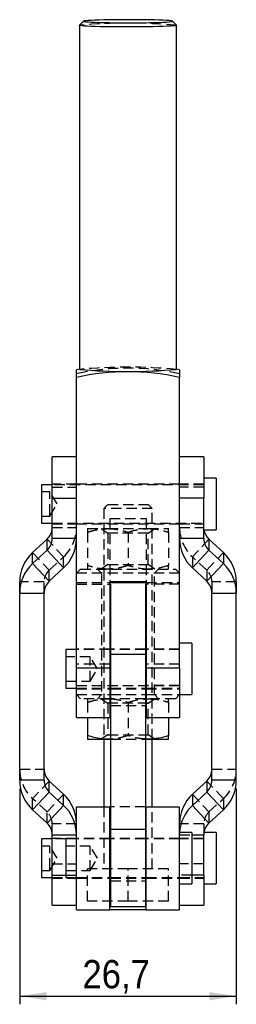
# Model space of a CAD drawing. Extents: x 62 to 368, y 48 to 282.
# Tile 3 of 4: x 183 to 210, y 119 to 241. Entities that reach past the tile are written whole.
import ezdxf

# ---------------------------------------------------------------- set-up
doc = ezdxf.new("R2010")
doc.units = 0
doc.linetypes.add('SLD-SÓLIDA', pattern=[0])
doc.linetypes.add('SLD-TRACEJADA', pattern=[1.905, 1.27, -0.635])
doc.layers.get('0').update_dxf_attribs({"linetype": 'CONTINUOUS'})
doc.styles.add('SLDTEXTSTYLE0', font='GOTHIC.TTF', dxfattribs={"width": 0.913})
doc.dimstyles.new('SLDDIMSTYLE1', dxfattribs={"dimtxt": 3.5, "dimasz": 3.302, "dimexe": 0, "dimexo": 0.0625, "dimgap": 0.875, "dimtad": 1, "dimrnd": 1e-09, "dimzin": 12, "dimtxsty": 'SLDTEXTSTYLE0', "dimsah": 1, "dimcen": 0.09, "dimazin": 3, "dimtfac": 1, "dimtofl": 0, "dimtmove": 0, "dimatfit": 3, "dimtolj": 1, "dimtzin": 12})

# ---------------------------------------------------------------- blocks, each defined once
blk = doc.blocks.new('*D16')
for p, q in [((183.12, 146.08), (183.12, 119.42)), ((209.82, 146.08), (209.82, 119.42)), ((183.12, 120.42), (209.82, 120.42))]:
    blk.add_line(p, q)
for points in [[(183.12, 120.42), (186.42, 119.91), (186.42, 120.93)], [(209.82, 120.42), (206.51, 120.93), (206.51, 119.91)]]:
    blk.add_solid(points)
at = {"insert": (190.85, 124.89, 35.1), "char_height": 3.5, "attachment_point": 1, "style": 'SLDTEXTSTYLE0'}
blk.add_mtext('26,7', dxfattribs=at)

msp = doc.modelspace()

# ---------------------------------------------------------------- linework, layer by layer
at = {"color": 7, "linetype": 'SLD-SÓLIDA'}
for p, q in [((190.969953, 240.806422), (190.470258, 240.30733)), ((202.462938, 240.30733), (201.963243, 240.806422)), ((190.466598, 240.300021), (190.466598, 197.81979)), ((202.466598, 197.81979), (202.466598, 240.300021)), ((190.116598, 196.82915), (190.116598, 197.764079)), ((202.816598, 197.764079), (202.816598, 196.82915)), ((190.116598, 181.973672), (190.116598, 196.82915)), ((202.816598, 181.973672), (202.816598, 196.82915)), ((190.116598, 186.999178), (187.116598, 186.999178)), ((187.116598, 181.900153), (187.116598, 186.999178)), ((205.816598, 186.999178), (202.816598, 186.999178)), ((205.816598, 186.999178), (205.816598, 181.900153)), ((187.116598, 183.576206), (185.816598, 183.576206)), ((185.816598, 183.576206), (185.816598, 178.813706)), ((207.316598, 184.369954), (205.816598, 184.369954)), ((207.316598, 184.369954), (207.316598, 178.019954)), ((187.116598, 181.900153), (190.116598, 181.900153)), ((187.116598, 176.934949), (187.116598, 181.900153)), ((190.116598, 181.900153), (190.116598, 181.973672)), ((190.116598, 181.603415), (190.116598, 181.900153)), ((190.116598, 160.976625), (190.116598, 181.603415)), ((202.816598, 181.973672), (202.816598, 181.900153)), ((205.816598, 181.900153), (202.816598, 181.900153)), ((202.816598, 181.603415), (202.816598, 181.900153)), ((202.816598, 160.976625), (202.816598, 181.603415)), ((205.816598, 176.934949), (205.816598, 181.900153)), ((185.816598, 178.813706), (187.116598, 178.813706)), ((205.816598, 178.019954), (207.316598, 178.019954)), ((184.706606, 175.206403), (186.480595, 176.851018)), ((186.480595, 175.480782), (186.480595, 176.851018)), ((190.116598, 176.934949), (187.116598, 176.934949)), ((205.816598, 176.934949), (202.816598, 176.934949)), ((206.452601, 176.851018), (206.452601, 175.480782)), ((208.22659, 175.206403), (206.452601, 176.851018)), ((184.706606, 173.836167), (186.480595, 175.480782)), ((184.706606, 173.836167), (184.706606, 175.206403)), ((186.480595, 175.480782), (188.52659, 173.299527)), ((204.406606, 173.299527), (206.452601, 175.480782)), ((208.22659, 173.836167), (206.452601, 175.480782)), ((208.22659, 175.206403), (208.22659, 173.836167)), ((186.752601, 171.654912), (184.706606, 173.836167)), ((186.752601, 171.654912), (188.52659, 173.299527)), ((206.180595, 171.654912), (204.406606, 173.299527)), ((208.22659, 173.836167), (206.180595, 171.654912)), ((183.116598, 170.200745), (183.116598, 171.570981)), ((194.216598, 171.620137), (198.716598, 171.620137)), ((194.216598, 171.620137), (194.216598, 160.976625)), ((194.216598, 171.501803), (198.716598, 171.501803)), ((198.716598, 171.620137), (198.716598, 160.976625)), ((209.816598, 171.570981), (209.816598, 170.200745)), ((183.116598, 170.200745), (186.116598, 170.200745)), ((183.116598, 147.075777), (183.116598, 170.200745)), ((186.116598, 147.075777), (186.116598, 170.200745)), ((194.216598, 171.282864), (194.316598, 171.282864)), ((194.316598, 171.282864), (194.316598, 162.651804)), ((198.716598, 171.282864), (198.616598, 171.282864)), ((198.616598, 171.282864), (198.616598, 162.651804)), ((206.816598, 170.200745), (209.816598, 170.200745)), ((206.816598, 147.075777), (206.816598, 170.200745)), ((209.816598, 147.075777), (209.816598, 170.200745)), ((190.116598, 163.21574), (188.816598, 163.21574)), ((188.816598, 163.21574), (188.816598, 158.45324)), ((194.316598, 163.21574), (194.216598, 163.21574)), ((198.716598, 163.21574), (198.616598, 163.21574)), ((204.316598, 164.00949), (202.816598, 164.00949)), ((204.316598, 164.00949), (204.316598, 157.65949)), ((194.316598, 162.651804), (198.616598, 162.651804)), ((194.316598, 162.651804), (194.316598, 141.026804)), ((198.616598, 162.651804), (198.616598, 141.026804)), ((190.116598, 160.976625), (194.216598, 160.976625)), ((190.116598, 154.848237), (190.116598, 160.976625)), ((194.216598, 160.976625), (194.216598, 154.848237)), ((198.716598, 160.976625), (202.816598, 160.976625)), ((198.716598, 160.976625), (198.716598, 154.848237)), ((202.816598, 160.976625), (202.816598, 154.848237)), ((188.816598, 158.45324), (190.116598, 158.45324)), ((194.216598, 158.45324), (194.316598, 158.45324)), ((198.616598, 158.45324), (198.716598, 158.45324)), ((194.216598, 157.651803), (194.316598, 157.651803)), ((194.316598, 157.151804), (194.216598, 157.151804)), ((194.216598, 157.139816), (194.316598, 157.13502)), ((198.616598, 157.651803), (198.716598, 157.651803)), ((198.716598, 157.151804), (198.616598, 157.151804)), ((198.616598, 157.118161), (198.716598, 157.127774)), ((202.816598, 157.65949), (204.316598, 157.65949)), ((190.116598, 154.848237), (194.216598, 154.848237)), ((191.466598, 154.848237), (191.466598, 152.598386)), ((198.716598, 154.848237), (202.816598, 154.848237)), ((201.466598, 154.848237), (201.466598, 152.598386)), ((191.466598, 152.151804), (193.966598, 152.151804)), ((193.466598, 152.151804), (193.466598, 143.801804)), ((194.316598, 152.168588), (193.966598, 152.151804)), ((193.966598, 152.151804), (194.316598, 152.151804)), ((198.616598, 152.151804), (198.966598, 152.151804)), ((198.966598, 152.151804), (201.466598, 152.151804)), ((199.466598, 143.801804), (199.466598, 152.151804)), ((186.116598, 147.075777), (183.116598, 147.075777)), ((186.752601, 145.621609), (186.752601, 146.991846)), ((188.52659, 145.347232), (186.752601, 146.991846)), ((204.406606, 145.347232), (206.180595, 146.991846)), ((206.180595, 146.991846), (206.180595, 145.621609)), ((209.816598, 147.075777), (206.816598, 147.075777)), ((184.706606, 143.440355), (186.752601, 145.621609)), ((188.52659, 143.976994), (186.752601, 145.621609)), ((188.52659, 143.976994), (188.52659, 145.347232)), ((204.406606, 143.976994), (206.180595, 145.621609)), ((204.406606, 145.347232), (204.406606, 143.976994)), ((206.180595, 145.621609), (208.22659, 143.440355)), ((188.52659, 143.976994), (186.480595, 141.795741)), ((190.116598, 131.101804), (190.116598, 143.801804)), ((190.116598, 143.801804), (194.216598, 143.801804)), ((194.216598, 131.101804), (194.216598, 143.801804)), ((194.316598, 143.801804), (194.216598, 143.801804)), ((198.716598, 143.801804), (198.616598, 143.801804)), ((198.716598, 143.801804), (202.816598, 143.801804)), ((198.716598, 131.101804), (198.716598, 143.801804)), ((202.816598, 131.101804), (202.816598, 143.801804)), ((206.452601, 141.795741), (204.406606, 143.976994)), ((186.480595, 141.795741), (184.706606, 143.440355)), ((206.452601, 141.795741), (208.22659, 143.440355)), ((194.316598, 141.026804), (194.316598, 131.501804)), ((194.316598, 141.026804), (198.616598, 141.026804)), ((198.616598, 141.026804), (198.616598, 131.501804)), ((187.116598, 139.833054), (185.816598, 139.833054)), ((185.816598, 139.833054), (185.816598, 135.070554)), ((187.116598, 140.341572), (190.116598, 140.341572)), ((187.116598, 135.376369), (187.116598, 140.341572)), ((190.116598, 139.833054), (188.816598, 139.833054)), ((188.816598, 139.833054), (188.816598, 135.070554)), ((194.316598, 139.833054), (194.216598, 139.833054)), ((198.716598, 139.833054), (198.616598, 139.833054)), ((204.316598, 140.626804), (202.816598, 140.626804)), ((204.316598, 140.626804), (204.316598, 134.276804)), ((205.816598, 135.376369), (205.816598, 140.341572)), ((207.316598, 140.626804), (205.837283, 140.626804)), ((207.316598, 140.626804), (207.316598, 134.276804)), ((185.816598, 135.070554), (187.116598, 135.070554)), ((187.116598, 135.376369), (188.816598, 135.376369)), ((187.116598, 131.647583), (187.116598, 135.376369)), ((188.816598, 135.070554), (190.116598, 135.070554)), ((194.216598, 135.070554), (194.316598, 135.070554)), ((198.616598, 135.070554), (198.716598, 135.070554)), ((205.816598, 135.376369), (204.316598, 135.376369)), ((205.816598, 135.376369), (205.816598, 131.647583)), ((202.816598, 134.276804), (204.316598, 134.276804)), ((205.816598, 134.276804), (207.316598, 134.276804)), ((187.116598, 131.647583), (190.116598, 131.647583)), ((194.316598, 131.501804), (198.616598, 131.501804)), ((202.816598, 131.647583), (205.816598, 131.647583)), ((190.116598, 131.101804), (194.216598, 131.101804)), ((198.716598, 131.101804), (194.216598, 131.101804)), ((198.716598, 131.101804), (202.816598, 131.101804))]:
    msp.add_line(p, q, dxfattribs=at)
at = {"color": 7, "linetype": 'SLD-TRACEJADA'}
for p, q in [((190.116598, 183.644956), (187.116598, 183.644956)), ((205.816598, 183.576206), (187.116598, 183.576206)), ((202.816598, 183.644956), (190.116598, 183.644956)), ((205.816598, 183.644956), (202.816598, 183.644956)), ((186.816598, 182.694955), (185.816598, 182.694955)), ((186.816598, 179.917699), (186.816598, 182.694955)), ((187.717889, 181.194956), (186.816598, 182.694955)), ((187.116598, 183.27039), (190.116598, 183.27039)), ((205.816598, 183.27039), (202.816598, 183.27039)), ((186.816598, 179.694957), (187.717889, 181.194956)), ((193.966598, 181.151802), (193.466598, 180.651805)), ((193.966598, 181.151802), (198.966598, 181.151802)), ((199.466598, 180.651805), (198.966598, 181.151802)), ((199.466598, 180.651805), (193.466598, 180.651805)), ((193.466598, 180.651805), (193.466598, 152.151804)), ((199.466598, 152.151804), (199.466598, 180.651805)), ((185.816598, 179.694957), (186.816598, 179.694957)), ((186.816598, 179.694957), (186.816598, 179.917699)), ((187.116598, 178.813706), (205.816598, 178.813706)), ((187.116598, 178.744955), (190.116598, 178.744955)), ((190.116598, 178.744955), (202.816598, 178.744955)), ((194.216598, 179.391241), (194.216598, 171.620137)), ((194.216598, 179.391241), (198.716598, 179.391241)), ((198.716598, 179.391241), (198.716598, 171.620137)), ((202.816598, 178.744955), (205.816598, 178.744955)), ((187.116598, 178.305189), (190.116598, 178.305189)), ((191.466598, 178.151804), (193.966598, 178.151804)), ((191.466598, 177.705223), (191.466598, 173.598385)), ((193.17089, 178.151804), (193.966598, 177.594642)), ((193.966598, 178.151804), (198.966598, 178.151804)), ((195.216598, 177.594642), (193.966598, 177.594642)), ((193.966598, 177.594642), (193.966598, 173.708963)), ((198.966598, 177.594642), (195.216598, 177.594642)), ((196.466598, 177.705223), (196.466598, 173.598385)), ((198.966598, 178.151804), (201.466598, 178.151804)), ((198.966598, 177.594642), (199.762306, 178.151804)), ((198.966598, 173.708963), (198.966598, 177.594642)), ((201.466598, 177.705223), (201.466598, 173.598385)), ((202.816598, 178.305189), (205.816598, 178.305189)), ((188.52659, 174.669764), (186.480595, 176.851018)), ((206.452601, 176.851018), (204.406606, 174.669764)), ((184.706606, 175.206403), (186.752601, 173.025152)), ((206.180595, 173.025152), (208.22659, 175.206403)), ((186.752601, 173.025152), (188.52659, 174.669764)), ((188.52659, 173.299527), (188.52659, 174.669764)), ((204.406606, 174.669764), (204.406606, 173.299527)), ((206.180595, 173.025152), (204.406606, 174.669764)), ((186.752601, 171.654912), (186.752601, 173.025152)), ((190.616598, 173.151805), (190.116598, 172.651804)), ((202.816598, 172.651804), (190.116598, 172.651804)), ((190.616598, 173.151805), (202.316598, 173.151805)), ((192.716598, 173.151805), (193.216598, 172.651804)), ((193.966598, 173.708963), (193.17089, 173.151805)), ((193.216598, 172.651804), (193.216598, 157.651803)), ((193.966598, 173.708963), (198.966598, 173.708963)), ((199.762306, 173.151805), (198.966598, 173.708963)), ((199.716598, 172.651804), (200.216598, 173.151805)), ((199.716598, 157.651803), (199.716598, 172.651804)), ((202.816598, 172.651804), (202.316598, 173.151805)), ((206.180595, 173.025152), (206.180595, 171.654912)), ((186.116598, 171.570981), (183.116598, 171.570981)), ((186.116598, 170.200745), (186.116598, 171.570981)), ((190.116598, 171.501803), (194.216598, 171.501803)), ((198.716598, 171.501803), (202.816598, 171.501803)), ((206.816598, 171.570981), (206.816598, 170.200745)), ((209.816598, 171.570981), (206.816598, 171.570981)), ((190.116598, 171.282864), (194.216598, 171.282864)), ((202.816598, 171.282864), (198.716598, 171.282864)), ((194.216598, 163.28449), (190.116598, 163.28449)), ((194.216598, 163.21574), (190.116598, 163.21574)), ((198.616598, 163.28449), (194.316598, 163.28449)), ((198.616598, 163.21574), (194.316598, 163.21574)), ((202.816598, 163.28449), (198.716598, 163.28449)), ((202.816598, 163.21574), (198.716598, 163.21574)), ((191.816598, 162.334489), (188.816598, 162.334489)), ((191.816598, 159.334491), (191.816598, 162.334489)), ((192.717889, 160.83449), (191.816598, 162.334489)), ((194.216598, 161.419848), (190.116598, 161.419848)), ((191.816598, 159.334491), (192.717889, 160.83449)), ((202.816598, 161.419848), (198.716598, 161.419848)), ((188.816598, 159.334491), (191.816598, 159.334491)), ((190.116598, 158.801804), (202.816598, 158.801804)), ((190.116598, 158.769338), (194.316598, 158.769338)), ((190.116598, 158.45324), (194.216598, 158.45324)), ((190.116598, 158.384489), (194.216598, 158.384489)), ((194.316598, 158.45324), (198.616598, 158.45324)), ((194.316598, 158.384489), (198.616598, 158.384489)), ((202.816598, 158.769338), (198.616598, 158.769338)), ((198.716598, 158.45324), (202.816598, 158.45324)), ((198.716598, 158.384489), (202.816598, 158.384489)), ((190.116598, 157.651803), (194.216598, 157.651803)), ((190.116598, 157.651803), (190.616598, 157.151804)), ((194.216598, 157.151804), (190.616598, 157.151804)), ((193.216598, 157.651803), (192.716598, 157.151804)), ((193.17089, 157.151804), (193.966598, 156.594644)), ((193.966598, 157.151804), (194.216598, 157.139816)), ((194.316598, 157.651803), (198.616598, 157.651803)), ((198.616598, 157.151804), (194.316598, 157.151804)), ((198.716598, 157.651803), (202.816598, 157.651803)), ((198.716598, 157.127774), (198.966598, 157.151804)), ((202.316598, 157.151804), (198.716598, 157.151804)), ((198.966598, 156.594644), (199.762306, 157.151804)), ((200.216598, 157.151804), (199.716598, 157.651803)), ((202.316598, 157.151804), (202.816598, 157.651803)), ((191.466598, 156.705222), (191.466598, 154.848237)), ((195.216598, 156.594644), (193.966598, 156.594644)), ((193.966598, 156.594644), (193.966598, 152.708964)), ((194.316598, 156.301804), (198.616598, 156.301804)), ((198.966598, 156.594644), (195.216598, 156.594644)), ((196.466598, 156.705222), (196.466598, 152.598386)), ((198.966598, 152.708964), (198.966598, 156.594644)), ((201.466598, 156.705222), (201.466598, 154.848237)), ((193.966598, 152.708964), (193.17089, 152.151804)), ((193.966598, 152.708964), (198.966598, 152.708964)), ((194.316598, 152.151804), (198.616598, 152.151804)), ((199.762306, 152.151804), (198.966598, 152.708964)), ((183.116598, 148.446015), (186.116598, 148.446015)), ((206.816598, 148.446015), (209.816598, 148.446015)), ((186.752601, 146.991846), (184.706606, 144.810593)), ((208.22659, 144.810593), (206.180595, 146.991846)), ((184.706606, 143.440355), (184.706606, 144.810593)), ((186.480595, 143.165979), (184.706606, 144.810593)), ((186.480595, 143.165979), (188.52659, 145.347232)), ((204.406606, 145.347232), (206.452601, 143.165979)), ((206.452601, 143.165979), (208.22659, 144.810593)), ((208.22659, 144.810593), (208.22659, 143.440355)), ((193.466598, 143.801804), (193.466598, 136.151804)), ((198.616598, 143.801804), (194.316598, 143.801804)), ((199.466598, 136.151804), (199.466598, 143.801804)), ((186.480595, 141.795741), (186.480595, 143.165979)), ((206.452601, 143.165979), (206.452601, 141.795741)), ((187.116598, 140.341572), (187.116598, 141.71181)), ((190.116598, 141.71181), (187.116598, 141.71181)), ((205.816598, 141.71181), (202.816598, 141.71181)), ((205.816598, 141.71181), (205.816598, 140.341572)), ((190.116598, 139.901804), (187.116598, 139.901804)), ((188.816598, 139.833054), (187.116598, 139.833054)), ((194.216598, 139.901804), (190.116598, 139.901804)), ((194.216598, 139.833054), (190.116598, 139.833054)), ((194.316598, 139.901804), (194.216598, 139.901804)), ((198.616598, 139.901804), (194.316598, 139.901804)), ((198.616598, 139.833054), (194.316598, 139.833054)), ((198.716598, 139.901804), (198.616598, 139.901804)), ((202.816598, 139.901804), (198.716598, 139.901804)), ((202.816598, 139.833054), (198.716598, 139.833054)), ((202.824836, 140.626804), (202.816598, 140.341572)), ((202.816598, 140.341572), (204.316598, 140.341572)), ((205.816598, 139.901804), (202.816598, 139.901804)), ((205.816598, 139.833054), (202.816598, 139.833054)), ((205.837283, 140.626804), (205.816598, 140.626804)), ((186.816598, 138.951804), (185.816598, 138.951804)), ((186.816598, 136.174547), (186.816598, 138.951804)), ((187.717889, 137.451804), (186.816598, 138.951804)), ((191.816598, 138.951804), (188.816598, 138.951804)), ((191.816598, 135.951804), (191.816598, 138.951804)), ((192.717889, 137.451804), (191.816598, 138.951804)), ((186.816598, 135.951804), (187.717889, 137.451804)), ((191.816598, 135.951804), (192.717889, 137.451804)), ((186.816598, 135.951804), (186.816598, 136.174547)), ((187.116598, 136.746607), (190.116598, 136.746607)), ((205.816598, 136.746607), (202.816598, 136.746607)), ((185.816598, 135.951804), (186.816598, 135.951804)), ((187.116598, 135.070554), (188.816598, 135.070554)), ((187.116598, 135.001804), (190.116598, 135.001804)), ((188.816598, 135.951804), (191.816598, 135.951804)), ((188.816598, 135.376369), (190.116598, 135.376369)), ((190.116598, 135.070554), (194.216598, 135.070554)), ((190.116598, 135.001804), (194.216598, 135.001804)), ((191.466598, 132.151804), (191.466598, 136.151804)), ((196.466598, 136.151804), (191.466598, 136.151804)), ((194.216598, 135.001804), (194.316598, 135.001804)), ((194.316598, 135.070554), (198.616598, 135.070554)), ((194.316598, 135.001804), (198.616598, 135.001804)), ((196.466598, 132.151804), (196.466598, 136.151804)), ((201.466598, 136.151804), (196.466598, 136.151804)), ((198.616598, 135.001804), (198.716598, 135.001804)), ((198.716598, 135.070554), (202.816598, 135.070554)), ((198.716598, 135.001804), (202.816598, 135.001804)), ((201.466598, 132.151804), (201.466598, 136.151804)), ((204.316598, 135.376369), (202.816598, 135.376369)), ((202.816598, 135.070554), (205.816598, 135.070554)), ((202.816598, 135.001804), (205.816598, 135.001804)), ((194.316598, 134.676804), (198.616598, 134.676804)), ((196.466598, 132.151804), (191.466598, 132.151804)), ((201.466598, 132.151804), (196.466598, 132.151804))]:
    msp.add_line(p, q, dxfattribs=at)
at = {"color": 8, "linetype": 'SLD-SÓLIDA'}
msp.add_line((204.316598, 140.341572), (205.816598, 140.341572), dxfattribs=at)
at = {"color": 7, "linetype": 'SLD-SÓLIDA', "flags": 128}
for points in [[(201.966598, 240.799716), (201.917524, 240.825302), (201.771178, 240.850425), (201.530172, 240.874647), (201.198807, 240.897535), (200.782994, 240.918672), (200.290156, 240.937694), (199.729087, 240.954249), (199.109798, 240.968047), (198.443341, 240.978836), (197.741609, 240.986435), (197.017124, 240.990697), (196.282816, 240.991554), (195.551786, 240.988991), (194.837082, 240.983045), (194.151457, 240.973829), (193.507145, 240.961506), (192.915645, 240.946299), (192.387511, 240.92847), (191.932169, 240.908346), (191.557744, 240.886285), (191.270918, 240.862681), (191.076808, 240.837945), (190.97888, 240.812539), (190.97888, 240.786894), (191.076808, 240.76148), (191.270918, 240.736751), (191.557744, 240.713148), (191.932169, 240.691087), (192.387511, 240.670963), (192.915645, 240.653134), (193.507145, 240.637927), (194.151457, 240.625604), (194.837082, 240.616387), (195.551786, 240.610442), (196.282816, 240.607879), (197.017124, 240.608736), (197.741609, 240.612997), (198.443341, 240.620597), (199.109798, 240.631385), (199.729087, 240.645184), (200.290156, 240.661739), (200.782994, 240.680753), (201.198807, 240.701898), (201.530172, 240.724778), (201.771178, 240.749008), (201.917524, 240.774131), (201.966598, 240.799716)], [(202.462938, 240.30733), (202.466598, 240.300021), (202.417338, 240.273243), (202.270367, 240.246906), (202.028098, 240.221439), (201.69451, 240.197262), (201.27508, 240.174776), (200.776694, 240.154347), (200.207537, 240.136309), (199.576953, 240.120953), (198.895298, 240.108548), (198.173763, 240.09928), (197.424197, 240.093304), (196.658907, 240.090734), (195.89046, 240.091591), (195.131472, 240.095875), (194.394408, 240.103504), (193.691368, 240.114367), (193.033898, 240.128277), (192.432793, 240.145011), (191.897922, 240.164286), (191.438069, 240.185788), (191.060785, 240.209168), (190.772264, 240.234038), (190.577243, 240.259989), (190.478926, 240.286602), (190.470258, 240.30733)]]:
    msp.add_lwpolyline(points, dxfattribs=at)
at = {"color": 7, "linetype": 'SLD-TRACEJADA', "flags": 128}
for points in [[(190.555051, 197.855613), (190.50017, 197.84453), (190.466598, 197.837698)], [(202.466598, 197.837698), (202.433026, 197.84453), (202.378145, 197.855613)], [(205.837283, 178.019954), (205.827103, 178.101665), (205.816598, 178.305189)]]:
    msp.add_lwpolyline(points, dxfattribs=at)
at = {"color": 7, "linetype": 'SLD-TRACEJADA'}
for centre, radius, start, end in [((196.466598, 170.237336), 70.326099, 85.10874818, 94.89125182), ((196.466598, 168.63013), 29.3377, 77.49968103, 102.50031897), ((196.466598, 130.75488), 67.332772, 84.88761178, 95.11238822), ((185.159014, 178.308044), 4.957585, 312.78720552, 359.96700637), ((207.774182, 178.308044), 4.957585, 180.03299363, 227.21279448), ((188.099639, 171.569837), 1.983042, 132.78732142, 179.96693667), ((204.833557, 171.569837), 1.983042, 0.03306333, 47.21267858), ((188.074171, 148.448868), 4.957574, 180.03297195, 227.21284156), ((204.859025, 148.448868), 4.957574, 312.78715844, 359.96702805), ((185.133564, 141.710667), 1.983035, 0.03302824, 47.21276756), ((207.799632, 141.710667), 1.983035, 132.78723244, 179.96697176)]:
    msp.add_arc(centre, radius, start, end, dxfattribs=at)
at = {"color": 7, "linetype": 'SLD-SÓLIDA'}
for centre, radius, start, end in [((196.466598, 168.44382), 30, 101.53695903, 102.22004107), ((196.466598, 168.186906), 29.3377, 77.49968103, 102.50031897), ((196.466598, 264.767233), 67.215772, 264.87868908, 275.12131092), ((196.466598, 168.44382), 30, 77.77995893, 78.46304097), ((185.133556, 178.306333), 1.983042, 312.78732142, 359.96693667), ((207.800514, 178.306964), 1.984098, 188.31728607, 227.20652286), ((185.133566, 176.936093), 1.983033, 312.78720571, 359.9669446), ((185.159014, 176.937807), 4.957585, 312.78720555, 359.96696323), ((207.774182, 176.937807), 4.957585, 180.03303677, 227.21279445), ((207.79963, 176.936093), 1.983033, 180.0330554, 227.21279429), ((188.074169, 171.568129), 4.957572, 132.78714774, 179.96703336), ((204.859027, 171.568129), 4.957572, 0.03296664, 47.21285226), ((188.074169, 170.197893), 4.957572, 132.78714774, 179.96703336), ((204.859027, 170.197893), 4.957572, 0.03296664, 47.21285226), ((188.09962, 170.199606), 1.983022, 132.78707247, 179.96707785), ((204.833576, 170.199606), 1.983022, 0.03292215, 47.21292753), ((188.099635, 148.447159), 1.983037, 180.03305937, 227.21273643), ((204.833561, 148.447159), 1.983037, 312.78726357, 359.96694063), ((188.074174, 147.078631), 4.957576, 180.03297901, 227.21282911), ((188.099632, 147.07692), 1.983035, 180.03302606, 227.21276975), ((204.833564, 147.07692), 1.983035, 312.78723025, 359.96697394), ((204.859022, 147.078631), 4.957576, 312.78717089, 359.96702099), ((185.159021, 141.708955), 4.957578, 0.03299577, 47.21283006), ((207.774175, 141.708955), 4.957578, 132.78716994, 179.96700423), ((185.159019, 140.338717), 4.95758, 0.03300166, 47.21281879), ((207.774984, 140.338131), 4.958557, 132.78943147, 176.66252292), ((185.133565, 140.340429), 1.983033, 0.03301158, 47.21278422), ((207.799631, 140.340429), 1.983033, 132.78721578, 179.96698842)]:
    msp.add_arc(centre, radius, start, end, dxfattribs=at)
at = {"color": 7, "linetype": 'SLD-TRACEJADA'}
for points, knots in [([(191.466598, 177.705223), (191.654405, 177.764437), (192.154166, 177.922009), (192.987612, 178.107613), (193.638887, 178.137011), (193.966598, 178.151804)], [0, 0, 0, 0, 0.2302355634, 0.6126667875, 1, 1, 1, 1]), ([(191.466598, 178.151804), (191.466598, 178.151271), (191.466598, 178.147238), (191.466598, 178.049703), (191.466598, 177.820749), (191.466598, 177.705223)], [0, 0, 0, 0, 0.0700629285, 0.5307711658, 1, 1, 1, 1]), ([(193.966598, 178.151804), (194.175519, 178.145618), (194.701174, 178.130054), (195.541155, 177.988149), (196.157012, 177.79987), (196.466598, 177.705223)], [0, 0, 0, 0, 0.2470041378, 0.6214757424, 1, 1, 1, 1]), ([(196.466598, 177.705223), (196.872609, 177.830042), (197.692076, 178.081967), (198.539192, 178.128384), (198.966598, 178.151804)], [0, 0, 0, 0, 0.4954574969, 1, 1, 1, 1]), ([(198.966598, 178.151804), (199.025833, 178.151271), (199.474575, 178.147238), (200.320684, 178.049703), (201.0823, 177.820749), (201.466598, 177.705223)], [0, 0, 0, 0, 0.0700628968, 0.5307700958, 1, 1, 1, 1]), ([(201.466598, 177.705223), (201.466598, 177.830042), (201.466598, 178.081966), (201.466598, 178.128384), (201.466598, 178.151804)], [0, 0, 0, 0, 0.49545874, 1, 1, 1, 1]), ([(193.966598, 173.151805), (193.643304, 173.16622), (192.992037, 173.195261), (192.158419, 173.380258), (191.654404, 173.539171), (191.466598, 173.598385)], [0, 0, 0, 0, 0.3821180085, 0.769764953, 1, 1, 1, 1]), ([(191.466598, 173.598385), (191.466598, 173.473567), (191.466598, 173.221642), (191.466598, 173.175224), (191.466598, 173.151805)], [0, 0, 0, 0, 0.49545874, 1, 1, 1, 1]), ([(196.466598, 173.598385), (196.160086, 173.504608), (195.544273, 173.316199), (194.70433, 173.173656), (194.175519, 173.157993), (193.966598, 173.151805)], [0, 0, 0, 0, 0.37479231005, 0.75299546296, 1, 1, 1, 1]), ([(198.966598, 173.151805), (198.907363, 173.152337), (198.45862, 173.15637), (197.612515, 173.253905), (196.850897, 173.482859), (196.466598, 173.598385)], [0, 0, 0, 0, 0.0700628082, 0.5307706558, 1, 1, 1, 1]), ([(201.466598, 173.598385), (201.060587, 173.473567), (200.241121, 173.221642), (199.394004, 173.175224), (198.966598, 173.151805)], [0, 0, 0, 0, 0.495458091, 1, 1, 1, 1]), ([(201.466598, 173.151805), (201.466598, 173.152337), (201.466598, 173.15637), (201.466598, 173.253905), (201.466598, 173.482859), (201.466598, 173.598385)], [0, 0, 0, 0, 0.0700629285, 0.5307711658, 1, 1, 1, 1]), ([(191.466598, 156.705222), (191.654405, 156.764436), (192.154166, 156.922007), (192.987612, 157.107617), (193.638887, 157.137012), (193.966598, 157.151804)], [0, 0, 0, 0, 0.23023552, 0.6126669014, 1, 1, 1, 1]), ([(191.466598, 157.151804), (191.466598, 157.151271), (191.466598, 157.147233), (191.466598, 157.049709), (191.466598, 156.82075), (191.466598, 156.705222)], [0, 0, 0, 0, 0.0700629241, 0.5307709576, 1, 1, 1, 1]), ([(194.316598, 157.13502), (194.40871, 157.131584), (194.817436, 157.116337), (195.54105, 156.986037), (196.156977, 156.799162), (196.466598, 156.705222)], [0, 0, 0, 0, 0.1263941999, 0.5608462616, 1, 1, 1, 1]), ([(196.466598, 156.705222), (196.872245, 156.832744), (197.577598, 157.054483), (198.306771, 157.099172), (198.616598, 157.118161)], [0, 0, 0, 0, 0.5750986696, 1, 1, 1, 1]), ([(198.966598, 157.151804), (199.025833, 157.151271), (199.474575, 157.147233), (200.320684, 157.049709), (201.0823, 156.82075), (201.466598, 156.705222)], [0, 0, 0, 0, 0.0700628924, 0.5307698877, 1, 1, 1, 1]), ([(201.466598, 156.705222), (201.466598, 156.830041), (201.466598, 157.081967), (201.466598, 157.128384), (201.466598, 157.151804)], [0, 0, 0, 0, 0.4954588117, 1, 1, 1, 1]), ([(196.466598, 152.598386), (196.160051, 152.505302), (195.544169, 152.318287), (194.82059, 152.187398), (194.40871, 152.172026), (194.316598, 152.168588)], [0, 0, 0, 0, 0.43482427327, 0.87360559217, 1, 1, 1, 1]), ([(198.616598, 152.173903), (198.284771, 152.20042), (197.556203, 152.258641), (196.850751, 152.478605), (196.466598, 152.598386)], [0, 0, 0, 0, 0.4554515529, 1, 1, 1, 1])]:
    msp.add_open_spline(points, degree=3, knots=knots, dxfattribs=at)
at = {"color": 7, "linetype": 'SLD-SÓLIDA'}
for points, knots in [([(193.966598, 152.151804), (193.643304, 152.16622), (192.992037, 152.195259), (192.158419, 152.380259), (191.654404, 152.539172), (191.466598, 152.598386)], [0, 0, 0, 0, 0.3821179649, 0.7697649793, 1, 1, 1, 1]), ([(191.466598, 152.598386), (191.466598, 152.473567), (191.466598, 152.221641), (191.466598, 152.175224), (191.466598, 152.151804)], [0, 0, 0, 0, 0.4954588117, 1, 1, 1, 1]), ([(198.966598, 152.151804), (198.907289, 152.151114), (198.790205, 152.149753), (198.673959, 152.165924), (198.616598, 152.173903)], [0, 0, 0, 0, 0.5065469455, 1, 1, 1, 1]), ([(201.466598, 152.598386), (201.060587, 152.473567), (200.241122, 152.221641), (199.394004, 152.175223), (198.966598, 152.151804)], [0, 0, 0, 0, 0.4954581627, 1, 1, 1, 1]), ([(201.466598, 152.151804), (201.466598, 152.152337), (201.466598, 152.156372), (201.466598, 152.253901), (201.466598, 152.482859), (201.466598, 152.598386)], [0, 0, 0, 0, 0.0700629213, 0.5307710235, 1, 1, 1, 1])]:
    msp.add_open_spline(points, degree=3, knots=knots, dxfattribs=at)

# ---------------------------------------------------------------- dimensions: what is measured, and where the dimension line sits
dim = msp.add_linear_dim(base=(209.816598, 120.420075), p1=(183.116598, 147.075778), p2=(209.816598, 147.075778), dimstyle='SLDDIMSTYLE1')
dim.commit()
dim.dimension.update_dxf_attribs({"geometry": '*D16', "text_midpoint": (196.79696, 120.420075), "dimtype": 160})

doc.saveas('drawing.dxf')
